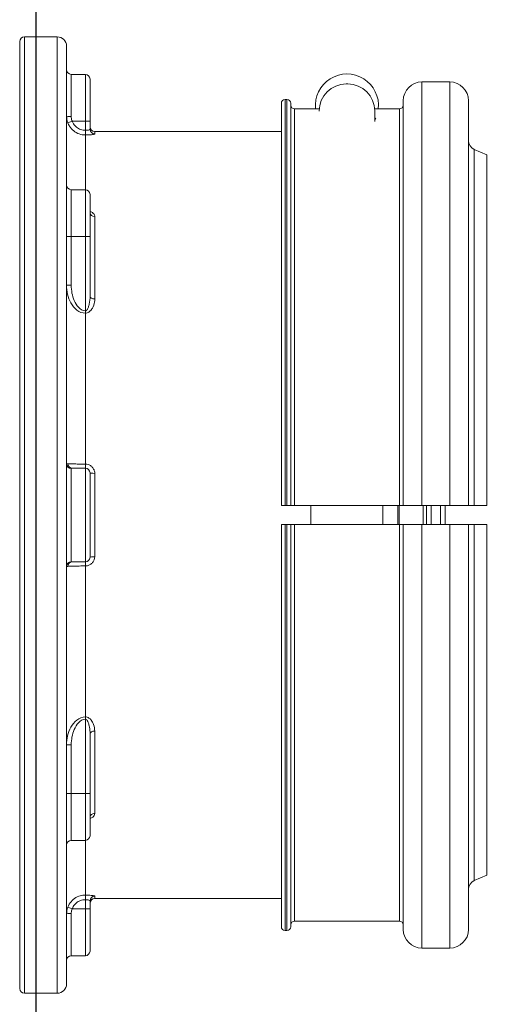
# Model space of a CAD drawing. Extents: x 1081 to 2220, y 0 to 2796.
# Tile 43 of 161: x 1797.71 to 1800.87, y 361.63 to 368.2. Entities that reach past the tile are written whole.
import ezdxf

# ---------------------------------------------------------------- set-up
doc = ezdxf.new("R2010")
doc.units = 0
doc.header["$MEASUREMENT"] = 0
doc.header["$PDSIZE"] = 1
doc.layers.get('0').update_dxf_attribs({"linetype": 'CONTINUOUS'})
doc.layers.get('DEFPOINTS').update_dxf_attribs({"linetype": 'CONTINUOUS'})
for name, color, linetype in [('DIM', 3, 'CONTINUOUS'), ('FRP-SUMP', 2, 'CONTINUOUS'), ('GALV-2-PIPE', 3, 'CONTINUOUS')]:
    doc.layers.add(name, color=color, linetype=linetype)
doc.styles.add('SIMPLEX', font='simplex')
doc.dimstyles.new('DIM64', dxfattribs={"dimscale": 64, "dimtxt": 0.09375, "dimasz": 0.09375, "dimexe": 0.0625, "dimexo": 0.0625, "dimgap": 0.046875, "dimtad": 1, "dimdec": 4, "dimzin": 3, "dimdsep": 46, "dimlunit": 4, "dimtxsty": 'SIMPLEX', "dimcen": 0, "dimclrd": 256, "dimclre": 256, "dimclrt": 256, "dimadec": 0, "dimazin": 0, "dimtfac": 1, "dimtdec": 4, "dimtmove": 0, "dimatfit": 3, "dimfxl": 1, "dimfrac": 2, "dimtolj": 1, "dimtzin": 0, "dimarcsym": 0})

# ---------------------------------------------------------------- blocks, each defined once
blk = doc.blocks.new('*D23')
at = {"layer": 'DEFPOINTS', "color": 0, "transparency": 16777216}
for p in [(1389.6218, 410.0074), (1911.1218, 410.0074), (1911.1218, 136.5159)]:
    blk.add_point(p, dxfattribs=at)
at = {"layer": 'DIM', "lineweight": -2, "transparency": 16777216}
for p, q in [((1389.6218, 406.0074), (1389.6218, 132.5159)), ((1911.1218, 406.0074), (1911.1218, 132.5159)), ((1395.6218, 136.5159), (1905.1218, 136.5159))]:
    blk.add_line(p, q, dxfattribs=at)
at = {"layer": 'DIM', "transparency": 16777216}
for points in [[(1395.6218, 137.5159), (1395.6218, 135.5159), (1389.6218, 136.5159)], [(1905.1218, 137.5159), (1905.1218, 135.5159), (1911.1218, 136.5159)]]:
    blk.add_solid(points, dxfattribs=at)
at = {"layer": 'DIM', "transparency": 16777216, "insert": (1650.3718, 144.0873), "char_height": 6, "attachment_point": 5, "style": 'SIMPLEX'}
blk.add_mtext('\\A1;43\'-5 1/2" (F.V. TANK SLAB)', dxfattribs=at)
blk = doc.blocks.new('A$C18AC51C3')
at = {"linetype": 'Continuous', "lineweight": 18}
for p, q in [((0.3101, -2.3635), (0.3101, 0.7927)), ((0.3414, 0.824), (0.3414, -5.551)), ((0.5601, 0.824), (0.3414, 0.824)), ((0.5601, -2.3635), (0.5601, 0.824)), ((0.6226, 0.7615), (0.6226, -5.4885)), ((0.6539, 0.574), (0.6539, 0.2925)), ((0.7476, 0.574), (0.6539, 0.574)), ((0.7476, 0.2615), (0.7476, 0.574)), ((0.7789, 0.2615), (0.7789, 0.5427)), ((2.4859, 0.5099), (2.4959, 0.5099)), ((2.9906, -2.301), (2.9906, 0.5235)), ((3.1756, 0.5235), (2.9906, 0.5235)), ((3.1756, -2.301), (3.1756, 0.5235)), ((2.0786, 0.4065), (2.0786, -2.301)), ((2.0911, 0.4065), (2.0786, 0.4065)), ((2.0911, 0.4065), (2.0911, -2.301)), ((2.8656, -2.301), (2.8656, 0.3985)), ((3.3006, -2.301), (3.3006, 0.3985)), ((2.0536, 0.3815), (2.0536, -2.301)), ((2.1161, 0.3815), (2.1161, -2.301)), ((2.1411, 0.344), (2.1411, -2.301)), ((2.3064, 0.344), (2.1411, 0.344)), ((2.3059, 0.328), (2.3059, 0.3299)), ((2.8406, 0.344), (2.6753, 0.344)), ((2.6759, 0.2599), (2.6759, 0.3299)), ((2.8406, 0.344), (2.8406, -2.301)), ((0.6309, 0.2504), (0.6601, 0.2615)), ((0.7476, 0.2615), (0.6601, 0.2615)), ((0.7476, 0.2008), (0.7476, 0.2615)), ((0.7476, 0.2615), (0.7789, 0.2615)), ((0.7476, 0.1698), (0.7476, 0.2008)), ((0.7789, 0.2615), (0.7789, 0.2084)), ((0.7476, 0.1698), (0.7476, -0.1949)), ((0.8101, 0.1925), (0.8101, 0.1773)), ((2.0536, 0.1925), (0.8101, 0.1925)), ((3.4236, 0.0375), (3.3387, 0.0735)), ((3.3387, 0.0735), (3.3387, -2.301)), ((3.4236, -2.301), (3.4236, 0.0375)), ((0.6539, -0.1949), (0.6539, -0.5074)), ((0.7476, -0.1949), (0.6539, -0.1949)), ((0.7476, -0.5074), (0.7476, -0.1949)), ((0.7789, -0.2261), (0.7789, -0.5074)), ((0.7794, -0.3516), (0.779, -0.3504)), ((0.8101, -0.3735), (0.8101, -0.9233)), ((0.6226, -0.5074), (0.6539, -0.5074)), ((0.7476, -0.5074), (0.6539, -0.5074)), ((0.6539, -0.5074), (0.6539, -0.8311)), ((0.7476, -1.0018), (0.7476, -0.5074)), ((0.7476, -0.5074), (0.7789, -0.5074)), ((0.7789, -0.5074), (0.7789, -0.9057)), ((0.6226, -0.8311), (0.6539, -0.8311)), ((0.7476, -1.0018), (0.7476, -1.0182)), ((0.7476, -1.0182), (0.7476, -2.0239)), ((0.7476, -2.051), (0.7476, -2.0239)), ((0.6539, -2.0526), (0.6539, -2.6745)), ((0.7476, -2.051), (0.6601, -2.051)), ((0.7476, -2.676), (0.7476, -2.051)), ((0.7789, -2.0823), (0.7789, -2.6448)), ((0.8101, -2.0857), (0.8101, -2.6414)), ((2.0911, -2.301), (2.0786, -2.301)), ((2.8406, -2.301), (2.1411, -2.301)), ((2.2509, -2.3011), (2.2509, -2.426)), ((2.7309, -2.3011), (2.7309, -2.426)), ((2.8299, -2.3008), (2.8299, -2.3635)), ((2.838, -2.3013), (2.838, -2.4258)), ((3.1756, -2.301), (2.9906, -2.301)), ((2.9975, -2.301), (2.9975, -2.3635)), ((3.0206, -2.3008), (3.0206, -2.3635)), ((3.0519, -2.4258), (3.0519, -2.3012)), ((3.1144, -2.3635), (3.1144, -2.3009)), ((3.1456, -2.3011), (3.1456, -2.4259)), ((0.3101, -5.5198), (0.3101, -2.3635)), ((0.5601, -5.551), (0.5601, -2.3635)), ((2.0536, -5.1085), (2.0536, -2.426)), ((2.0786, -5.1335), (2.0786, -2.426)), ((2.0786, -2.426), (2.0911, -2.426)), ((2.0911, -5.1335), (2.0911, -2.426)), ((2.1161, -5.1085), (2.1161, -2.426)), ((2.1411, -5.071), (2.1411, -2.426)), ((2.1411, -2.426), (2.8406, -2.426)), ((2.8299, -2.3635), (2.8299, -2.4262)), ((2.8406, -5.071), (2.8406, -2.426)), ((2.8656, -2.426), (2.8656, -5.1255)), ((2.9906, -2.426), (2.9906, -5.2505)), ((2.9906, -2.426), (3.1756, -2.426)), ((2.9975, -2.3635), (2.9975, -2.426)), ((3.0206, -2.3635), (3.0206, -2.4262)), ((3.1144, -2.4261), (3.1144, -2.3635)), ((3.1756, -2.426), (3.1756, -5.2505)), ((3.3006, -2.426), (3.3006, -5.1255)), ((3.3387, -4.8006), (3.3387, -2.426)), ((3.4236, -2.426), (3.4236, -4.7645)), ((0.7476, -2.676), (0.6601, -2.676)), ((0.7476, -2.7031), (0.7476, -2.676)), ((0.7476, -2.7031), (0.7476, -3.7088)), ((0.7476, -3.7252), (0.7476, -3.7088)), ((0.7476, -4.2197), (0.7476, -3.7252)), ((0.8101, -3.8038), (0.8101, -4.3536)), ((0.7789, -3.8214), (0.7789, -4.2197)), ((0.6226, -3.8959), (0.6539, -3.8959)), ((0.6539, -3.8959), (0.6539, -4.2197)), ((0.6226, -4.2197), (0.6539, -4.2197)), ((0.7476, -4.2197), (0.6539, -4.2197)), ((0.6539, -4.2197), (0.6539, -4.5322)), ((0.7476, -4.5322), (0.7476, -4.2197)), ((0.7476, -4.2197), (0.7789, -4.2197)), ((0.7789, -4.2197), (0.7789, -4.5009)), ((0.779, -4.3766), (0.7794, -4.3754)), ((0.6539, -4.5322), (0.7476, -4.5322)), ((0.7476, -4.5322), (0.7476, -4.8969)), ((3.3387, -4.8006), (3.4236, -4.7645)), ((0.7476, -4.9278), (0.7476, -4.8969)), ((0.8101, -4.9195), (0.8101, -4.9044)), ((0.8101, -4.9195), (2.0536, -4.9195)), ((0.6601, -4.9885), (0.6309, -4.9774)), ((0.7476, -4.9885), (0.7476, -4.9278)), ((0.7789, -4.9354), (0.7789, -4.9885)), ((0.6539, -5.0195), (0.6539, -5.301)), ((0.7476, -4.9885), (0.6601, -4.9885)), ((0.7789, -4.9885), (0.7476, -4.9885)), ((0.7476, -4.9885), (0.7476, -5.301)), ((0.7789, -4.9885), (0.7789, -5.2698)), ((2.1411, -5.071), (2.8406, -5.071)), ((2.0786, -5.1335), (2.0911, -5.1335)), ((2.9906, -5.2505), (3.1756, -5.2505)), ((0.6539, -5.301), (0.7476, -5.301)), ((0.3414, -5.551), (0.5601, -5.551))]:
    blk.add_line(p, q, dxfattribs=at)
for centre, radius, start, end in [((0.3414, 0.7927), 0.0312, 90, 180), ((0.5601, 0.7615), 0.0625, 0, 90), ((0.7476, 0.5427), 0.0312, 0, 90), ((2.4859, 0.3299), 0.18, 90, 180), ((2.4959, 0.3299), 0.18, 0, 90), ((2.9906, 0.3985), 0.125, 90, 180), ((3.1756, 0.3985), 0.125, 0, 90), ((2.0786, 0.3815), 0.025, 90, 180), ((2.0911, 0.3815), 0.025, 0, 90), ((0.7476, -0.2261), 0.0312, 0, 90), ((0.7476, -2.0823), 0.0312, 0, 90), ((0.7476, -4.5009), 0.0312, 270, 0), ((2.0786, -5.1085), 0.025, 180, 270), ((2.0911, -5.1085), 0.025, 270, 0), ((2.9906, -5.1255), 0.125, 180, 270), ((3.1756, -5.1255), 0.125, 270, 0), ((0.7476, -5.2698), 0.0312, 270, 0), ((0.5601, -5.4885), 0.0625, 270, 0), ((0.3414, -5.5198), 0.0312, 180, 270)]:
    blk.add_arc(centre, radius, start, end, dxfattribs=at)
at = {"linetype": 'Continuous', "lineweight": 18, "extrusion": (0, 0, -1)}
for centre, radius, start, end in [((-0.6539, 0.6052), 0.0312, 270, 0), ((-2.4909, 0.3665), 0.21, 353.85046, 186.14983), ((-2.1411, 0.369), 0.025, 270, 0), ((-2.8406, 0.369), 0.025, 180, 270), ((-2.4909, 0.3665), 0.21, 203.74182, 208.24254), ((-0.8101, 0.2237), 0.0312, 270, 0), ((-3.3631, 0.1311), 0.0625, 292.99589, 0), ((-0.6539, -0.1636), 0.0312, 270, 0), ((-0.7476, -2.6448), 0.0312, 180, 270), ((-0.6539, -4.5634), 0.0312, 0, 90), ((-3.3631, -4.8581), 0.0625, 0, 67.00411), ((-0.8101, -4.9508), 0.0312, 0, 90), ((-2.1411, -5.096), 0.025, 0, 90), ((-2.8406, -5.096), 0.025, 90, 180), ((-0.6539, -5.3323), 0.0312, 0, 90)]:
    blk.add_arc(centre, radius, start, end, dxfattribs=at)
at = {"linetype": 'Continuous', "lineweight": 18}
for centre, major_axis, ratio, start_param, end_param in [((0.6539, 0.2956), (0.0312, 0), 0.099171, 3.141593, 4.712389), ((0.8101, 0.2084), (0.0312, 0), 0.994074, 3.141593, 4.712389), ((0.8101, -0.3491), (0.0312, 0), 0.778577, 3.141593, 4.712389), ((0.8101, -0.9057), (0.0312, 0), 0.563479, 3.141593, 4.712389), ((0.6539, -2.0215), (-0.0312, 0), 0.99507, 0, 1.570796), ((0.6601, -2.0198), (0, 0.0312), 0.934628, 1.617333, 3.141593), ((0.8101, -2.0823), (-0.0312, 0), 0.108706, 0, 1.570796), ((0.6539, -2.7056), (-0.0312, 0), 0.99507, 4.712389, 6.283185), ((0.6601, -2.7073), (0, 0.0312), 0.934628, 0, 1.52426), ((0.8101, -2.6448), (-0.0312, 0), 0.108706, 4.712389, 6.283185), ((0.8101, -3.8214), (0.0312, 0), 0.563479, 1.570796, 3.141593), ((0.8101, -4.3779), (0.0312, 0), 0.778577, 1.570796, 3.141593), ((0.8101, -4.9354), (-0.0312, 0), 0.994074, 4.712389, 6.283185), ((0.6539, -5.0226), (-0.0312, 0), 0.099171, 4.712389, 6.283185)]:
    blk.add_ellipse(centre, major_axis=major_axis, ratio=ratio, start_param=start_param, end_param=end_param, dxfattribs=at)
for points in [[(0.6309, 0.2504), (0.6255, 0.2647), (0.6226, 0.2803), (0.6226, 0.2956)], [(0.6226, -2.0215), (0.6226, -2.0208), (0.6255, -2.0208), (0.6309, -2.0212)], [(3.3387, -2.301), (3.367, -2.301), (3.3953, -2.301), (3.4236, -2.301)], [(3.4236, -2.426), (3.3953, -2.426), (3.367, -2.426), (3.3387, -2.426)], [(0.6309, -2.7058), (0.6255, -2.7063), (0.6226, -2.7062), (0.6226, -2.7056)], [(0.6226, -5.0226), (0.6226, -5.0073), (0.6255, -4.9917), (0.6309, -4.9774)]]:
    blk.add_open_spline(points, degree=3, dxfattribs=at)
for points, knots in [([(0.6539, 0.2925), (0.6539, 0.2838), (0.6553, 0.2749), (0.6587, 0.2649), (0.6594, 0.2632), (0.6601, 0.2615)], [0, 0, 0, 0, 0.828121, 0.828121, 1, 1, 1, 1]), ([(0.7476, 0.1698), (0.7337, 0.1698), (0.7197, 0.1722), (0.6934, 0.1814), (0.6809, 0.1883), (0.6592, 0.2056), (0.6496, 0.2162), (0.6377, 0.235), (0.6339, 0.2426), (0.6309, 0.2504)], [0, 0, 0, 0, 0.278057, 0.278057, 0.555824, 0.555824, 0.834378, 0.834378, 1, 1, 1, 1]), ([(0.6601, 0.2615), (0.6623, 0.2556), (0.6652, 0.2499), (0.6741, 0.2358), (0.6813, 0.2277), (0.6976, 0.2147), (0.707, 0.2095), (0.7266, 0.2026), (0.7372, 0.2008), (0.7476, 0.2008)], [0, 0, 0, 0, 0.16589, 0.16589, 0.444646, 0.444646, 0.722288, 0.722288, 1, 1, 1, 1]), ([(0.7789, 0.2084), (0.7789, 0.2076), (0.7783, 0.2068), (0.7759, 0.2053), (0.7742, 0.2045), (0.7698, 0.2031), (0.767, 0.2025), (0.7611, 0.2015), (0.7577, 0.2012), (0.7521, 0.2009), (0.7499, 0.2008), (0.7476, 0.2008)], [0, 0, 0, 0, 0.218343, 0.218343, 0.436311, 0.436311, 0.652723, 0.652723, 0.866288, 0.866288, 1, 1, 1, 1]), ([(0.7476, 0.1698), (0.7521, 0.1698), (0.7566, 0.1699), (0.7678, 0.1702), (0.7745, 0.1706), (0.7864, 0.1715), (0.7919, 0.1721), (0.8007, 0.1735), (0.8042, 0.1742), (0.8089, 0.1758), (0.8101, 0.1766), (0.8101, 0.1773)], [0, 0, 0, 0, 0.1359, 0.1359, 0.351802, 0.351802, 0.568385, 0.568385, 0.784466, 0.784466, 1, 1, 1, 1]), ([(0.8101, -0.3735), (0.8101, -0.3706), (0.8096, -0.3677), (0.807, -0.3607), (0.8043, -0.3566), (0.7969, -0.3494), (0.7921, -0.3461), (0.7842, -0.3423), (0.7816, -0.3412), (0.7789, -0.3403)], [0, 0, 0, 0, 0.211697, 0.211697, 0.533225, 0.533225, 0.8556, 0.8556, 1, 1, 1, 1]), ([(0.7476, -1.0182), (0.7056, -1.0182), (0.671, -0.985), (0.6317, -0.9134), (0.6226, -0.8724), (0.6226, -0.8311)], [0, 0, 0, 0, 0.5, 0.5, 1, 1, 1, 1]), ([(0.6539, -0.8311), (0.6539, -0.8665), (0.6599, -0.9018), (0.6804, -0.9502), (0.6893, -0.9659), (0.7134, -0.9916), (0.7297, -1.0018), (0.7476, -1.0018)], [0, 0, 0, 0, 0.5, 0.5, 0.75, 0.75, 1, 1, 1, 1]), ([(0.7476, -1.0018), (0.7485, -1.0018), (0.7494, -1.0017), (0.7514, -1.0011), (0.7525, -1.0006), (0.7558, -0.9986), (0.7577, -0.9966), (0.7632, -0.9896), (0.7658, -0.9836), (0.7704, -0.9712), (0.7722, -0.9645), (0.7773, -0.9406), (0.7789, -0.923), (0.7789, -0.9057)], [0, 0, 0, 0, 0.023116, 0.023116, 0.055858, 0.055858, 0.127954, 0.127954, 0.306434, 0.306434, 0.502152, 0.502152, 1, 1, 1, 1]), ([(0.8101, -0.9233), (0.8101, -0.9266), (0.81, -0.9299), (0.8087, -0.9472), (0.8055, -0.9613), (0.7967, -0.9815), (0.793, -0.9883), (0.7837, -1.0007), (0.7779, -1.0067), (0.7674, -1.0133), (0.7635, -1.0152), (0.7557, -1.0176), (0.7516, -1.0182), (0.7476, -1.0182)], [0, 0, 0, 0, 0.08473, 0.08473, 0.44853, 0.44853, 0.633807, 0.633807, 0.82254, 0.82254, 0.914633, 0.914633, 1, 1, 1, 1]), ([(0.6309, -2.0212), (0.636, -2.0217), (0.6433, -2.0221), (0.6615, -2.0228), (0.6726, -2.0231), (0.6969, -2.0236), (0.7103, -2.0238), (0.7319, -2.0239), (0.7398, -2.0239), (0.7476, -2.0239)], [0, 0, 0, 0, 0.281499, 0.281499, 0.563442, 0.563442, 0.84396, 0.84396, 1, 1, 1, 1]), ([(0.8101, -2.0857), (0.8101, -2.081), (0.8096, -2.0762), (0.8069, -2.0649), (0.8041, -2.0584), (0.7967, -2.0468), (0.7919, -2.0415), (0.781, -2.033), (0.7747, -2.0296), (0.7616, -2.0251), (0.7546, -2.0239), (0.7476, -2.0239)], [0, 0, 0, 0, 0.144402, 0.144402, 0.358959, 0.358959, 0.572528, 0.572528, 0.785976, 0.785976, 1, 1, 1, 1]), ([(0.6601, -2.051), (0.6567, -2.051), (0.6547, -2.0514), (0.654, -2.0522), (0.6539, -2.0524), (0.6539, -2.0526)], [0, 0, 0, 0, 0.828121, 0.828121, 1, 1, 1, 1]), ([(2.0786, -2.301), (2.0774, -2.301), (2.0761, -2.301), (2.0721, -2.301), (2.0694, -2.301), (2.0654, -2.301), (2.0639, -2.301), (2.0604, -2.301), (2.0586, -2.301), (2.0557, -2.301), (2.0547, -2.301), (2.0538, -2.301), (2.0536, -2.301), (2.0536, -2.301)], [0, 0, 0, 0, 0.096054, 0.096054, 0.310909, 0.310909, 0.444136, 0.444136, 0.6591, 0.6591, 0.874061, 0.874061, 1, 1, 1, 1]), ([(2.1161, -2.301), (2.1161, -2.301), (2.1157, -2.301), (2.1139, -2.301), (2.1126, -2.301), (2.1098, -2.301), (2.1086, -2.301), (2.1051, -2.301), (2.1026, -2.301), (2.0974, -2.301), (2.0945, -2.301), (2.0915, -2.301), (2.0913, -2.301), (2.0911, -2.301)], [0, 0, 0, 0, 0.206603, 0.206603, 0.421636, 0.421636, 0.555112, 0.555112, 0.770013, 0.770013, 0.984917, 0.984917, 1, 1, 1, 1]), ([(2.1161, -2.301), (2.1161, -2.301), (2.1162, -2.301), (2.1167, -2.301), (2.1175, -2.301), (2.1195, -2.301), (2.1205, -2.301), (2.1233, -2.301), (2.1255, -2.301), (2.1302, -2.301), (2.1329, -2.301), (2.1374, -2.301), (2.1393, -2.301), (2.1411, -2.301)], [0, 0, 0, 0, 0.07909, 0.07909, 0.294111, 0.294111, 0.4276, 0.4276, 0.642515, 0.642515, 0.857432, 0.857432, 1, 1, 1, 1]), ([(2.8406, -2.301), (2.8423, -2.301), (2.8439, -2.301), (2.8483, -2.301), (2.851, -2.301), (2.8558, -2.301), (2.858, -2.301), (2.8609, -2.301), (2.8619, -2.301), (2.864, -2.301), (2.8649, -2.301), (2.8655, -2.301), (2.8656, -2.301), (2.8656, -2.301)], [0, 0, 0, 0, 0.126041, 0.126041, 0.340893, 0.340893, 0.555765, 0.555765, 0.689044, 0.689044, 0.904055, 0.904055, 1, 1, 1, 1]), ([(2.9906, -2.301), (2.9776, -2.301), (2.9645, -2.301), (2.9388, -2.301), (2.9261, -2.301), (2.908, -2.301), (2.9015, -2.301), (2.8867, -2.301), (2.8793, -2.301), (2.8691, -2.301), (2.8662, -2.301), (2.8657, -2.301), (2.8656, -2.301), (2.8656, -2.301)], [0, 0, 0, 0, 0.199624, 0.199624, 0.414501, 0.414501, 0.547754, 0.547754, 0.762752, 0.762752, 0.977748, 0.977748, 1, 1, 1, 1]), ([(3.3006, -2.301), (3.3006, -2.301), (3.2985, -2.301), (3.2901, -2.301), (3.2834, -2.301), (3.2664, -2.301), (3.2559, -2.301), (3.2369, -2.301), (3.229, -2.301), (3.2078, -2.301), (3.1937, -2.301), (3.1784, -2.301), (3.177, -2.301), (3.1756, -2.301)], [0, 0, 0, 0, 0.200992, 0.200992, 0.416022, 0.416022, 0.631018, 0.631018, 0.764422, 0.764422, 0.9793, 0.9793, 1, 1, 1, 1]), ([(3.3006, -2.301), (3.3006, -2.301), (3.3007, -2.301), (3.3013, -2.301), (3.303, -2.301), (3.3085, -2.301), (3.3124, -2.301), (3.3219, -2.301), (3.3276, -2.301), (3.3354, -2.301), (3.337, -2.301), (3.3387, -2.301)], [0, 0, 0, 0, 0.058623, 0.058623, 0.347371, 0.347371, 0.636272, 0.636272, 0.924778, 0.924778, 1, 1, 1, 1]), ([(2.0536, -2.426), (2.0536, -2.426), (2.0538, -2.426), (2.0546, -2.426), (2.0557, -2.426), (2.0585, -2.426), (2.0604, -2.426), (2.0646, -2.426), (2.0671, -2.426), (2.0723, -2.426), (2.0752, -2.426), (2.0782, -2.426), (2.0784, -2.426), (2.0786, -2.426)], [0, 0, 0, 0, 0.123277, 0.123277, 0.338148, 0.338148, 0.552998, 0.552998, 0.767801, 0.767801, 0.982551, 0.982551, 1, 1, 1, 1]), ([(2.0911, -2.426), (2.0924, -2.426), (2.0937, -2.426), (2.0978, -2.426), (2.1005, -2.426), (2.1054, -2.426), (2.1077, -2.426), (2.1115, -2.426), (2.113, -2.426), (2.1152, -2.426), (2.1159, -2.426), (2.1161, -2.426), (2.1161, -2.426), (2.1161, -2.426)], [0, 0, 0, 0, 0.098343, 0.098343, 0.313088, 0.313088, 0.527849, 0.527849, 0.742653, 0.742653, 0.957512, 0.957512, 1, 1, 1, 1]), ([(2.1411, -2.426), (2.1397, -2.426), (2.1383, -2.426), (2.1352, -2.426), (2.1335, -2.426), (2.1293, -2.426), (2.1268, -2.426), (2.1226, -2.426), (2.1208, -2.426), (2.118, -2.426), (2.117, -2.426), (2.1163, -2.426), (2.1161, -2.426), (2.1161, -2.426)], [0, 0, 0, 0, 0.108001, 0.108001, 0.241232, 0.241232, 0.456146, 0.456146, 0.671057, 0.671057, 0.886009, 0.886009, 1, 1, 1, 1]), ([(2.8656, -2.426), (2.8656, -2.426), (2.8655, -2.426), (2.8649, -2.426), (2.864, -2.426), (2.8614, -2.426), (2.8596, -2.426), (2.8555, -2.426), (2.8531, -2.426), (2.8489, -2.426), (2.8473, -2.426), (2.8439, -2.426), (2.8423, -2.426), (2.8406, -2.426)], [0, 0, 0, 0, 0.096034, 0.096034, 0.311054, 0.311054, 0.526061, 0.526061, 0.741022, 0.741022, 0.87438, 0.87438, 1, 1, 1, 1]), ([(2.8656, -2.426), (2.8656, -2.426), (2.8664, -2.426), (2.8707, -2.426), (2.8759, -2.426), (2.8901, -2.426), (2.8994, -2.426), (2.9208, -2.426), (2.9332, -2.426), (2.9593, -2.426), (2.9735, -2.426), (2.9885, -2.426), (2.9896, -2.426), (2.9906, -2.426)], [0, 0, 0, 0, 0.124563, 0.124563, 0.339431, 0.339431, 0.554275, 0.554275, 0.769073, 0.769073, 0.98382, 0.98382, 1, 1, 1, 1]), ([(3.1756, -2.426), (3.1867, -2.426), (3.1978, -2.426), (3.222, -2.426), (3.235, -2.426), (3.2581, -2.426), (3.2684, -2.426), (3.2849, -2.426), (3.2913, -2.426), (3.2988, -2.426), (3.3006, -2.426), (3.3006, -2.426)], [0, 0, 0, 0, 0.169372, 0.169372, 0.383994, 0.383994, 0.598638, 0.598638, 0.813329, 0.813329, 1, 1, 1, 1]), ([(3.3387, -2.426), (3.334, -2.426), (3.3296, -2.426), (3.3199, -2.426), (3.315, -2.426), (3.3072, -2.426), (3.3043, -2.426), (3.3013, -2.426), (3.3006, -2.426), (3.3006, -2.426)], [0, 0, 0, 0, 0.209121, 0.209121, 0.497484, 0.497484, 0.785843, 0.785843, 1, 1, 1, 1]), ([(0.6539, -2.6745), (0.6539, -2.6753), (0.6553, -2.6758), (0.6587, -2.676), (0.6594, -2.676), (0.6601, -2.676)], [0, 0, 0, 0, 0.828121, 0.828121, 1, 1, 1, 1]), ([(0.7476, -2.7031), (0.7521, -2.7031), (0.7566, -2.7026), (0.7678, -2.7002), (0.7745, -2.6976), (0.7864, -2.6903), (0.7919, -2.6856), (0.8007, -2.6747), (0.8042, -2.6685), (0.8089, -2.6554), (0.8101, -2.6483), (0.8101, -2.6414)], [0, 0, 0, 0, 0.1359, 0.1359, 0.351802, 0.351802, 0.568385, 0.568385, 0.784466, 0.784466, 1, 1, 1, 1]), ([(0.7476, -2.7031), (0.7337, -2.7031), (0.7197, -2.7032), (0.6934, -2.7035), (0.6809, -2.7037), (0.6592, -2.7043), (0.6496, -2.7047), (0.6377, -2.7053), (0.6339, -2.7056), (0.6309, -2.7058)], [0, 0, 0, 0, 0.278057, 0.278057, 0.555824, 0.555824, 0.834378, 0.834378, 1, 1, 1, 1]), ([(0.6226, -3.8959), (0.6226, -3.8547), (0.6316, -3.8139), (0.6613, -3.7598), (0.674, -3.7431), (0.7066, -3.7173), (0.7266, -3.7088), (0.7476, -3.7088)], [0, 0, 0, 0, 0.5, 0.5, 0.75, 0.75, 1, 1, 1, 1]), ([(0.7476, -3.7252), (0.7297, -3.7252), (0.7135, -3.7354), (0.6893, -3.7612), (0.6804, -3.7768), (0.6598, -3.8257), (0.6539, -3.8605), (0.6539, -3.8959)], [0, 0, 0, 0, 0.25, 0.25, 0.5, 0.5, 1, 1, 1, 1]), ([(0.7476, -3.7088), (0.7516, -3.7088), (0.7555, -3.7094), (0.7638, -3.7119), (0.768, -3.714), (0.7776, -3.7204), (0.7825, -3.7252), (0.7938, -3.7393), (0.799, -3.7495), (0.8077, -3.7741), (0.8101, -3.7891), (0.8101, -3.8038)], [0, 0, 0, 0, 0.083542, 0.083542, 0.185879, 0.185879, 0.342318, 0.342318, 0.618545, 0.618545, 1, 1, 1, 1]), ([(0.7476, -3.7252), (0.7489, -3.7252), (0.7501, -3.7255), (0.752, -3.7262), (0.7527, -3.7266), (0.756, -3.7285), (0.758, -3.7307), (0.7629, -3.7373), (0.7652, -3.7421), (0.7709, -3.7567), (0.7734, -3.7668), (0.7777, -3.7916), (0.7789, -3.8066), (0.7789, -3.8214)], [0, 0, 0, 0, 0.032574, 0.032574, 0.054728, 0.054728, 0.135511, 0.135511, 0.283186, 0.283186, 0.575976, 0.575976, 1, 1, 1, 1]), ([(0.7789, -4.3867), (0.7795, -4.3865), (0.7801, -4.3863), (0.7866, -4.3839), (0.792, -4.381), (0.8008, -4.3743), (0.8043, -4.3704), (0.8089, -4.3623), (0.8101, -4.3579), (0.8101, -4.3536)], [0, 0, 0, 0, 0.031366, 0.031366, 0.354876, 0.354876, 0.67786, 0.67786, 1, 1, 1, 1]), ([(0.6309, -4.9774), (0.636, -4.9643), (0.6433, -4.9518), (0.6615, -4.9303), (0.6726, -4.921), (0.6969, -4.9068), (0.7103, -4.9018), (0.7319, -4.8976), (0.7398, -4.8969), (0.7476, -4.8969)], [0, 0, 0, 0, 0.281499, 0.281499, 0.563442, 0.563442, 0.84396, 0.84396, 1, 1, 1, 1]), ([(0.8101, -4.9044), (0.8101, -4.9039), (0.8096, -4.9033), (0.8069, -4.902), (0.8041, -4.9012), (0.7967, -4.8998), (0.7919, -4.8992), (0.781, -4.8981), (0.7747, -4.8976), (0.7616, -4.897), (0.7546, -4.8969), (0.7476, -4.8969)], [0, 0, 0, 0, 0.144402, 0.144402, 0.358959, 0.358959, 0.572528, 0.572528, 0.785976, 0.785976, 1, 1, 1, 1]), ([(0.7476, -4.9278), (0.7417, -4.9278), (0.7358, -4.9284), (0.7197, -4.9315), (0.7095, -4.9353), (0.6913, -4.946), (0.683, -4.9531), (0.6694, -4.9692), (0.6639, -4.9786), (0.6601, -4.9885)], [0, 0, 0, 0, 0.155825, 0.155825, 0.436102, 0.436102, 0.718109, 0.718109, 1, 1, 1, 1]), ([(0.7476, -4.9278), (0.7511, -4.9278), (0.7546, -4.928), (0.7612, -4.9286), (0.7643, -4.9291), (0.7698, -4.9302), (0.7722, -4.9308), (0.7759, -4.9323), (0.7773, -4.9331), (0.7786, -4.9344), (0.7789, -4.9349), (0.7789, -4.9354)], [0, 0, 0, 0, 0.210824, 0.210824, 0.422632, 0.422632, 0.63678, 0.63678, 0.853653, 0.853653, 1, 1, 1, 1]), ([(0.6601, -4.9885), (0.6567, -4.9966), (0.6547, -5.0053), (0.654, -5.0158), (0.6539, -5.0177), (0.6539, -5.0195)], [0, 0, 0, 0, 0.828121, 0.828121, 1, 1, 1, 1])]:
    blk.add_open_spline(points, degree=3, knots=knots, dxfattribs=at)

msp = doc.modelspace()

# ---------------------------------------------------------------- linework, layer by layer
at = {"layer": 'FRP-SUMP'}
msp.add_lwpolyline([(1797.5718, 377.83059), (1797.5718, 359.19893, 0.2679492), (1797.3218, 358.76592), (1797.3218, 356.01592), (1797.5718, 356.01592), (1797.5718, 358.76592, -0.4142136), (1797.8218, 359.01592), (1797.8218, 378.0136)], format="xyb", dxfattribs=at)

# ---------------------------------------------------------------- block references
at = {"layer": 'GALV-2-PIPE'}
msp.add_blockref('A$C18AC51C3', (1797.40222, 367.25723), dxfattribs=at)

# ---------------------------------------------------------------- dimensions: what is measured, and where the dimension line sits
at = {"layer": 'DIM'}
dim = msp.add_linear_dim(base=(1911.12181, 136.51592), p1=(1389.62181, 410.00736), p2=(1911.12181, 410.00736), angle=0, text='<> (F.V. TANK SLAB)', dimstyle='DIM64', dxfattribs=at)
dim.commit()
dim.dimension.update_dxf_attribs({"geometry": '*D23', "text_midpoint": (1650.37181, 144.08735)})

doc.saveas('drawing.dxf')
